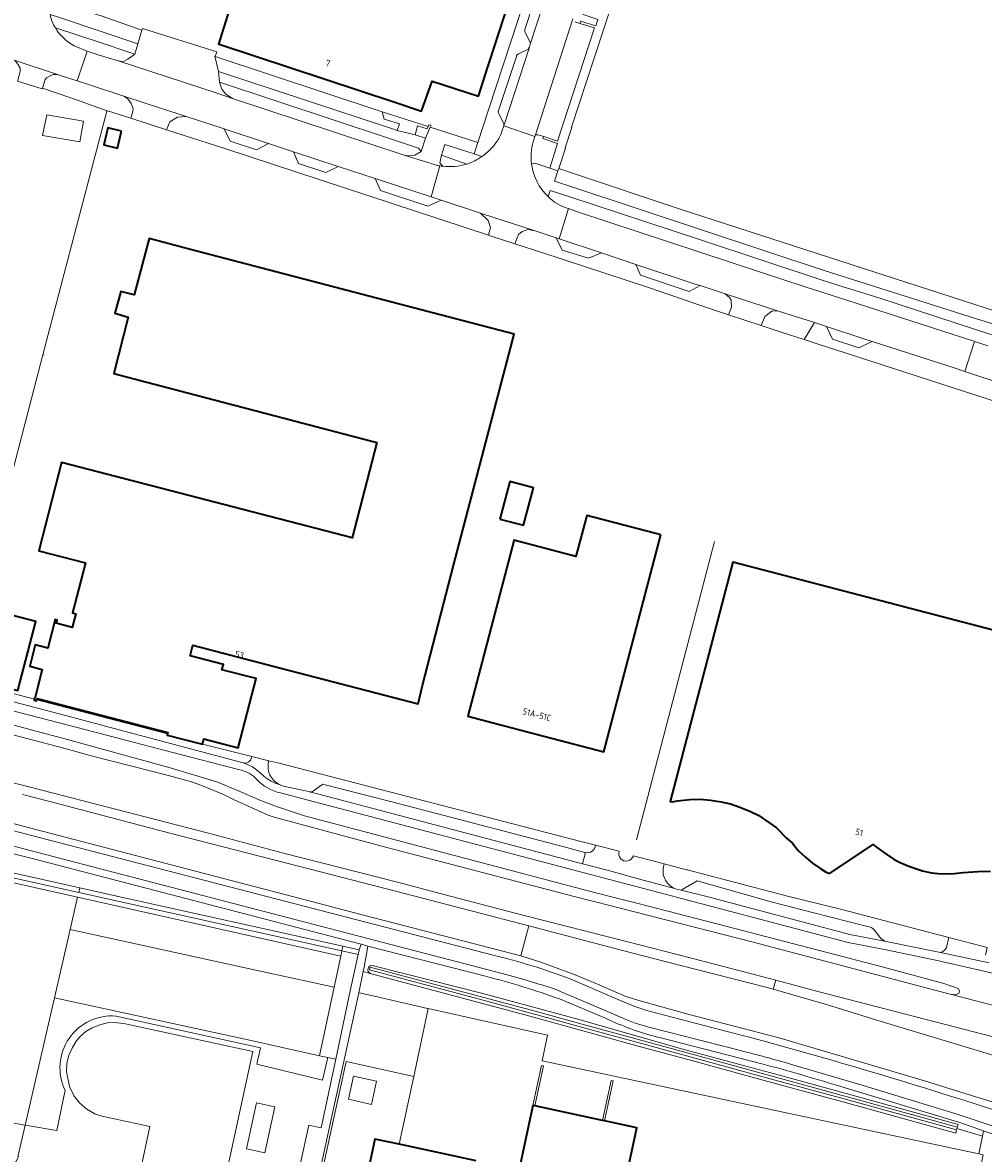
# Model space of a CAD drawing. Extents: x 150256 to 156914, y 461459 to 469481.
# Tile 63 of 256: x 153256 to 153459, y 463946 to 464185. Entities that reach past the tile are written whole.
import ezdxf
from ezdxf.enums import TextEntityAlignment as Align

# ---------------------------------------------------------------- set-up
doc = ezdxf.new("R2010")
doc.units = 0
doc.header["$LTSCALE"] = 0.75
for name, color, linetype, lineweight in [('B-RO-GR-BEPLANTING_CULTUUR_BODEMBEDEKKER-GV', 251, 'CONTINUOUS', 18), ('B-RO-GR-BEPLANTING_CULTUUR_BOSPLANTSOEN-GV', 251, 'CONTINUOUS', 18), ('B-RO-GR-GROENVOORZIENING-GV', 251, 'CONTINUOUS', 18), ('B-RO-GR-HAAG-GV', 251, 'CONTINUOUS', 13), ('B-RO-GR-HOUTOPSTAND_LOOF-GV', 251, 'CONTINUOUS', 13), ('B-RO-IE-TERREINAFSCHEIDING_KUNSTMATIG_HEKWERK-G', 251, 'IE-TERREINAFSCHEIDING-KUNSTMATIG', 18), ('B-RO-IE-TERREINAFSCHEIDING_KUNSTMATIG_MUUR-G', 251, 'IE-TERREINAFSCHEIDING-KUNSTMATIG-DICHT', 18), ('B-RO-OG-BEBOUWING-GV', 6, 'CONTINUOUS', 35), ('B-RO-OG-BEBOUWING-T18', 1, 'CONTINUOUS', 18), ('B-RO-OG-TERREIN_CULTUURSCHEIDING-GV', 251, 'CONTINUOUS', 18), ('B-RO-OG-TERREIN_ONBEGROEID-GV', 251, 'CONTINUOUS', 18), ('B-RO-OG-WATER-GV', 251, 'CONTINUOUS', 18), ('B-RO-OG-WATER_SLOOT-GV', 251, 'CONTINUOUS', 18), ('B-RO-VH-VERHARDING_ASFALT-GV', 251, 'CONTINUOUS', 18), ('B-RO-VH-VERHARDING_BETONSTRAATSTEEN-GV', 251, 'CONTINUOUS', 18), ('B-RO-VH-VERHARDING_STRAATBAKSTEEN-GV', 251, 'CONTINUOUS', 18), ('B-RO-VH-VERHARDING_TEGEL-GV', 251, 'CONTINUOUS', 18)]:
    doc.layers.add(name, color=color, linetype=linetype, lineweight=lineweight)
doc.styles.add('NLCS-ISO-M200-T18', font='NLCS-ISO.ttf', dxfattribs={"height": 360})
doc.linetypes.add('IE-TERREINAFSCHEIDING-KUNSTMATIG', pattern='A,4,[82,NLCS.SHX,S=0.75,R=90,X=0,Y=0],4,-2', length=10)
doc.linetypes.add('IE-TERREINAFSCHEIDING-KUNSTMATIG-DICHT', pattern='A,8,-1,[82,NLCS.SHX,S=0.75,R=90,X=0,Y=0],-1', length=10)

msp = doc.modelspace()

# ---------------------------------------------------------------- linework, layer by layer
at = {"layer": 'B-RO-GR-BEPLANTING_CULTUUR_BODEMBEDEKKER-GV'}
for points in [[(153264.117, 464185.819), (153273.152, 464182.783), (153280.681, 464180.253), (153281.547, 464183.136), (153272.914, 464186.151), (153268.191, 464187.612), (153263.862, 464189.023)], [(153373.063, 464184.886), (153374.142, 464184.575), (153374.258, 464185.02), (153377.467, 464184.026), (153377.935, 464185.377), (153374.782, 464186.48), (153374.927, 464186.967), (153373.747, 464187.348)], [(153269.992, 464178.723), (153272.484, 464177.881), (153276.303, 464176.724), (153277.547, 464176.48), (153278.574, 464176.989), (153280.011, 464178.101), (153278.748, 464178.478), (153272.937, 464180.44), (153263.248, 464183.608)], [(153267.245, 464179.808), (153269.992, 464178.723)], [(153262.389, 464173.604), (153261.362, 464173.08), (153261.07, 464172.738), (153260.505, 464170.852), (153266.52, 464168.828), (153274.216, 464166.111), (153274.254, 464166.099), (153279.195, 464164.518), (153279.616, 464166.011), (153279.67, 464166.612), (153279.27, 464167.652), (153278.549, 464168.658), (153277.74, 464169.199), (153277.732, 464169.201), (153270.468, 464171.58), (153267.851, 464172.432)], [(153267.851, 464172.432), (153265.173, 464173.291), (153263.92, 464173.702)], [(153363.905, 464154.831), (153364.601, 464155.01), (153367.733, 464153.994), (153369.399, 464159.207), (153366.269, 464160.209), (153366.469, 464160.629), (153365.218, 464161.023)], [(153364.645, 464160.816), (153364.593, 464160.647), (153364.245, 464159.518)], [(153350.233, 464154.837), (153344.89, 464156.748), (153344.526, 464155.067), (153344.763, 464154.711), (153345.113, 464154.39)], [(153463.35, 464116.297), (153463.916, 464117.85), (153458.189, 464119.723), (153440.543, 464125.487), (153436.199, 464126.876), (153428.67, 464129.24), (153425.129, 464130.363), (153413.012, 464134.366), (153399.403, 464138.862), (153371.965, 464147.921), (153367.809, 464149.278), (153367.401, 464147.983)], [(153371.427, 464145.511), (153371.731, 464145.409), (153373.643, 464144.764), (153399.285, 464136.259), (153412.269, 464132.011), (153421.739, 464128.913), (153430.53, 464126.036), (153457.434, 464117.375), (153457.526, 464117.345), (153460.361, 464116.431)], [(153477.032, 464103.908), (153458.254, 464110.067), (153455.524, 464110.958), (153453.267, 464111.719), (153435.898, 464117.336), (153433.1, 464115.972), (153427.549, 464117.809), (153426.267, 464120.472), (153423.716, 464121.304), (153421.553, 464117.718), (153424.501, 464116.767), (153430.434, 464114.852), (153492.412, 464094.736)]]:
    msp.add_lwpolyline(points, dxfattribs=at)
for points in [[(153263.248, 464183.608, 0.1281254), (153267.245, 464179.808)], [(153263.92, 464173.702, 0.1894369), (153262.389, 464173.604)], [(153365.218, 464161.023, 0.3364212), (153364.645, 464160.816)], [(153364.245, 464159.518, 0.0934381), (153363.905, 464154.831)], [(153345.113, 464154.39, 0.1017665), (153350.233, 464154.837)], [(153367.401, 464147.983, 0.1296004), (153371.427, 464145.511)]]:
    msp.add_lwpolyline(points, format="xyb", dxfattribs=at)
for points in [[(153297.728, 464174.405), (153334.279, 464162.353), (153335.515, 464161.945), (153335.99, 464163.361), (153332.72, 464164.295), (153332.319, 464165.888), (153297.043, 464177.59), (153296.921, 464177.631)], [(153336.953, 464156.687), (153337.77, 464156.607), (153339.249, 464156.709), (153340.567, 464157.475), (153340.037, 464158.225), (153333.64, 464160.338), (153297.934, 464172.134), (153298.454, 464170.666), (153299.279, 464169.593), (153300.667, 464168.729), (153300.676, 464168.726)], [(153323.048, 464154.342), (153320.387, 464153.052), (153314.619, 464154.988), (153313.589, 464157.444), (153308.277, 464159.186), (153305.73, 464157.872), (153300.159, 464159.689), (153298.937, 464162.249), (153290.915, 464164.88), (153289.063, 464164.728), (153287.429, 464163.76), (153286.759, 464162.098), (153299.069, 464158.158), (153354.773, 464139.767), (153355.245, 464141.392), (153354.746, 464142.931), (153353.141, 464144.473), (153344.768, 464147.22), (153341.997, 464145.9), (153332.002, 464149.259), (153330.831, 464151.79)], [(153341.484, 464160.282), (153342.486, 464162.621), (153342.669, 464163.047), (153342.195, 464163.127), (153342.04, 464162.764), (153341.84, 464162.297), (153339.825, 464162.889), (153339.311, 464161.033)], [(153413.637, 464136.343), (153425.748, 464132.314), (153457.959, 464122.089), (153464.657, 464120.044), (153465.476, 464122.544), (153463.884, 464123.071), (153459.786, 464124.408), (153424.31, 464135.92), (153395.093, 464145.35), (153372.971, 464152.779), (153369.647, 464153.928), (153369.481, 464153.427), (153368.753, 464151.236), (153372.6, 464149.966), (153399.645, 464140.997)], [(153378.684, 464136.048), (153375.973, 464134.956), (153370.402, 464136.616), (153369.098, 464139.225), (153364.654, 464140.698), (153363.094, 464141.001), (153361.908, 464140.606), (153361.118, 464139.974), (153360.365, 464137.963), (153366.045, 464136.135), (153388.602, 464128.706), (153399.03, 464125.109), (153405.554, 464122.958), (153406.156, 464124.565), (153406.077, 464126.027), (153405.761, 464126.62), (153404.837, 464127.424), (153399.531, 464129.145), (153397.228, 464127.924), (153386.916, 464131.361), (153385.969, 464133.634)]]:
    msp.add_lwpolyline(points, close=True, dxfattribs=at)
at = {"layer": 'B-RO-GR-BEPLANTING_CULTUUR_BOSPLANTSOEN-GV'}
for points in [[(153244.841, 463953.76), (153245.067, 463953.721), (153256.836, 463951.654), (153263.039, 463978.573), (153266.359, 463992.981), (153267.937, 463999.83), (153240.587, 464005.94), (153237.614, 464005.624), (153235.203, 464005.462), (153232.406, 464005.559), (153229.665, 464005.927), (153227.44, 464006.401), (153183.57, 464015.901), (153183.014, 464011.52), (153184.951, 464011.281), (153200.956, 464007.921), (153211.748, 464005.656), (153211.575, 464004.821), (153212.356, 464004.656), (153234.31, 464000), (153239.058, 463998.993), (153252.437, 463996.43)], [(153322.172, 463980.782), (153323.582, 463987.398), (153267.937, 463999.83), (153266.359, 463992.981), (153307.855, 463983.944)], [(153319.088, 463966.323), (153322.172, 463980.782), (153307.855, 463983.944), (153266.359, 463992.981), (153263.039, 463978.573), (153304.618, 463969.518)], [(153323.816, 463988.494), (153323.582, 463987.398), (153322.172, 463980.782), (153319.088, 463966.323), (153320.853, 463965.933), (153322.505, 463965.568), (153325.589, 463980.027), (153327.234, 463987.739)], [(153459.22, 463949.278), (153453.837, 463950.91), (153453.757, 463950.621), (153453.57, 463949.946), (153429.721, 463956.552), (153413.392, 463960.989), (153398, 463965.223), (153386.464, 463968.351), (153376.296, 463971.148), (153363.543, 463974.677), (153353.512, 463977.372), (153329.78, 463983.708), (153328.328, 463984.096), (153327.359, 463979.637), (153327.485, 463979.609), (153330.714, 463978.896), (153341.879, 463976.334), (153342.049, 463976.295), (153367.28, 463970.663), (153366.119, 463965.22), (153458.461, 463945.599)], [(153317.472, 463934.165), (153317.969, 463934.065), (153324.684, 463965.087), (153338.99, 463961.933), (153342.049, 463976.295), (153341.879, 463976.334), (153330.714, 463978.896), (153327.485, 463979.609), (153327.359, 463979.637)]]:
    msp.add_lwpolyline(points, close=True, dxfattribs=at)
at = {"layer": 'B-RO-GR-GROENVOORZIENING-GV'}
for points in [[(153151.489, 464037.671), (153173.938, 464033.266), (153201.054, 464027.414), (153225.857, 464021.365), (153249.805, 464015.076), (153260.059, 464012.414), (153355.786, 463987.559)], [(153265.486, 464033.214), (153257.313, 464035.448), (153250.694, 464037.157)], [(153254.536, 464034.113), (153264.993, 464031.318), (153271.108, 464029.684), (153287.12, 464025.582), (153291.981, 464024.251), (153294.01, 464023.522), (153298.787, 464021.536), (153300.908, 464020.481), (153308.254, 464017.145), (153309.477, 464016.738), (153332.26, 464010.635), (153372.901, 464000), (153377.078, 463998.907), (153377.395, 463998.824), (153385.664, 463996.714), (153411.062, 463990.235), (153450.476, 463979.812), (153452.367, 463979.327), (153453.483, 463979.161), (153454.201, 463979.47), (153454.389, 463980.067), (153454.124, 463980.564), (153451.062, 463981.584), (153438.334, 463985.022), (153403.107, 463994.19), (153386.162, 463998.551), (153380.532, 464000), (153375.601, 464001.269), (153315.903, 464017.056), (153309.966, 464018.974), (153306.444, 464020.375), (153302.114, 464022.276), (153297.397, 464024.233), (153286.987, 464027.337), (153265.486, 464033.214)], [(153256.292, 464021.564), (153262.05, 464020.055), (153287.721, 464013.326), (153314.617, 464006.362), (153339.481, 464000), (153363.293, 463993.775), (153383.429, 463988.511), (153391.846, 463986.311), (153413.459, 463980.802), (153414.975, 463980.369), (153415.513, 463982.264), (153397.695, 463986.927), (153383.953, 463990.441), (153362.36, 463995.962), (153346.966, 464000), (153335.563, 464002.983), (153311.441, 464009.135), (153295.606, 464013.357), (153262.536, 464021.904), (153239.817, 464027.775)], [(153473.764, 463952.741), (153458.071, 463957.574), (153446.994, 463961.003), (153432.448, 463965.337), (153415.943, 463970.148), (153397.217, 463975.067), (153386.869, 463977.918), (153383.811, 463978.857), (153381.113, 463980.021), (153377.345, 463981.648), (153373.106, 463983.422), (153371.214, 463984.15), (153365.84, 463986.075), (153361.642, 463987.404), (153361.604, 463987.414), (153328.669, 463995.96), (153313.38, 464000), (153262.337, 464013.308), (153260.419, 464013.813), (153226.226, 464022.819)], [(153372.079, 463982.562), (153380.893, 463978.794)], [(153388.773, 463975.72), (153408.233, 463970.688)]]:
    msp.add_lwpolyline(points, dxfattribs=at)
for points in [[(153355.786, 463987.559, -0.032481), (153372.079, 463982.562)], [(153380.893, 463978.794, 0.0332399), (153388.773, 463975.72)], [(153408.233, 463970.688, -0.0138102), (153464.418, 463953.944)]]:
    msp.add_lwpolyline(points, format="xyb", dxfattribs=at)
at = {"layer": 'B-RO-GR-HAAG-GV'}
for points in [[(153254.536, 464034.113), (153264.993, 464031.318), (153271.108, 464029.684), (153287.12, 464025.582), (153291.981, 464024.251), (153294.01, 464023.522), (153298.787, 464021.536), (153300.908, 464020.481), (153308.254, 464017.145), (153309.477, 464016.738), (153332.26, 464010.635), (153372.901, 464000), (153377.078, 463998.907), (153377.395, 463998.824), (153385.664, 463996.714), (153411.062, 463990.235), (153450.476, 463979.812), (153452.367, 463979.327), (153453.483, 463979.161), (153454.201, 463979.47), (153454.389, 463980.067), (153454.124, 463980.564), (153451.062, 463981.584), (153438.334, 463985.022), (153403.107, 463994.19), (153386.162, 463998.551), (153380.532, 464000), (153375.601, 464001.269), (153315.903, 464017.056), (153309.966, 464018.974), (153306.444, 464020.375), (153302.114, 464022.276), (153297.397, 464024.233), (153286.987, 464027.337), (153265.486, 464033.214), (153257.313, 464035.448), (153250.694, 464037.157)], [(153256.292, 464021.564), (153262.05, 464020.055), (153287.721, 464013.326), (153314.617, 464006.362), (153339.481, 464000), (153363.293, 463993.775), (153383.429, 463988.511), (153391.846, 463986.311), (153413.459, 463980.802), (153414.975, 463980.369), (153415.513, 463982.264), (153397.695, 463986.927), (153383.953, 463990.441), (153362.36, 463995.962), (153346.966, 464000), (153335.563, 464002.983), (153311.441, 464009.135), (153295.606, 464013.357), (153262.536, 464021.904), (153239.817, 464027.775)], [(153473.764, 463952.741), (153458.071, 463957.574), (153446.994, 463961.003), (153432.448, 463965.337), (153415.943, 463970.148), (153397.217, 463975.067), (153386.869, 463977.918), (153383.811, 463978.857), (153381.113, 463980.021), (153377.345, 463981.648), (153373.106, 463983.422), (153371.214, 463984.15), (153365.84, 463986.075), (153361.642, 463987.404), (153361.604, 463987.414), (153328.669, 463995.96), (153313.38, 464000), (153262.337, 464013.308), (153260.419, 464013.813), (153226.226, 464022.819)], [(153249.805, 464015.076), (153260.059, 464012.414), (153355.786, 463987.559)], [(153372.079, 463982.562), (153380.893, 463978.794)], [(153388.773, 463975.72), (153408.233, 463970.688)]]:
    msp.add_lwpolyline(points, dxfattribs=at)
for points in [[(153355.786, 463987.559, -0.032481), (153372.079, 463982.562)], [(153380.893, 463978.794, 0.0332399), (153388.773, 463975.72)], [(153408.233, 463970.688, -0.0138102), (153464.418, 463953.944)]]:
    msp.add_lwpolyline(points, format="xyb", dxfattribs=at)
at = {"layer": 'B-RO-GR-HOUTOPSTAND_LOOF-GV'}
msp.add_lwpolyline([(153305.723, 463956.388), (153303.608, 463946.614), (153307.517, 463945.768), (153309.632, 463955.542)], close=True, dxfattribs=at)
at = {"layer": 'B-RO-IE-TERREINAFSCHEIDING_KUNSTMATIG_HEKWERK-G'}
for points in [[(153260.505, 464170.852), (153266.52, 464168.828), (153274.216, 464166.111)], [(153268.048, 464142.99), (153274.096, 464166.038), (153274.216, 464166.111)], [(153260.585, 464114.469), (153268.048, 464142.99)], [(153247.625, 464064.798), (153260.585, 464114.469)], [(153260.858, 464114.398), (153260.585, 464114.469)], [(153402.565, 464075.047), (153386.055, 464011.943)], [(153342.049, 463976.296), (153338.99, 463961.933), (153324.684, 463965.087), (153317.969, 463934.065), (153323.652, 463932.918)], [(153458.461, 463945.599), (153366.119, 463965.22)]]:
    msp.add_lwpolyline(points, dxfattribs=at)
msp.add_lwpolyline([(153261.462, 464165.228), (153269.19, 464163.912), (153268.407, 464159.512), (153260.512, 464160.845)], close=True, dxfattribs=at)
at = {"layer": 'B-RO-IE-TERREINAFSCHEIDING_KUNSTMATIG_MUUR-G'}
for points in [[(153364.184, 463955.776), (153366.005, 463964.275)], [(153364.575, 463955.692), (153366.396, 463964.191)], [(153366.005, 463964.275), (153366.396, 463964.191)], [(153378.915, 463952.611), (153380.741, 463961.11)], [(153379.306, 463952.527), (153381.132, 463961.026)], [(153381.132, 463961.026), (153380.741, 463961.11)]]:
    msp.add_lwpolyline(points, dxfattribs=at)
at = {"layer": 'B-RO-OG-BEBOUWING-GV'}
for points in [[(153356.16, 464213.244), (153343.296, 464217.355), (153341.432, 464217.888), (153327.699, 464222.397), (153327.589, 464222.032), (153312.844, 464226.844), (153300.949, 464189.851), (153300.728, 464189.923), (153297.708, 464180.199), (153297.853, 464180.151), (153334.993, 464167.902), (153340.67, 464166.009), (153342.882, 464172.395), (153352.668, 464169.167), (153354.683, 464175.384), (153355.086, 464176.631), (153365.776, 464209.621), (153365.917, 464210.05), (153359.592, 464212.135), (153359.447, 464211.692), (153356.019, 464212.813)], [(153277.232, 464161.783), (153274.358, 464162.481), (153273.495, 464158.924), (153276.369, 464158.226)], [(153286.964, 464034.371), (153286.899, 464034.121), (153294.361, 464032.178), (153294.653, 464033.3), (153301.891, 464031.416), (153305.699, 464046.038), (153298.46, 464047.923), (153298.755, 464049.055), (153291.739, 464050.882), (153292.316, 464053.098), (153309.268, 464048.698), (153339.908, 464040.746), (153340.852, 464044.588), (153347.507, 464070.229), (153360.193, 464118.897), (153291.503, 464136.857), (153283.059, 464139.065), (153279.886, 464127.188), (153277.108, 464127.923), (153275.82, 464123.288), (153278.649, 464122.493), (153275.585, 464110.545), (153331.173, 464096.002), (153325.978, 464075.817), (153264.522, 464091.767), (153259.767, 464073.091), (153269.633, 464070.557), (153266.869, 464059.941), (153267.556, 464059.762), (153266.8, 464056.859), (153263.423, 464057.738), (153263.599, 464058.416), (153263.203, 464058.519), (153261.64, 464052.519), (153258.998, 464053.207), (153257.812, 464048.649), (153260.453, 464047.961), (153258.936, 464042.132), (153258.919, 464042.065), (153258.828, 464041.718), (153258.77, 464041.496), (153259.244, 464041.373), (153259.302, 464041.595), (153259.375, 464041.876), (153287.043, 464034.672)], [(153357.202, 464079.788), (153362.203, 464078.476), (153364.286, 464086.416), (153359.286, 464087.728)], [(153391.218, 464076.461), (153375.57, 464080.567), (153373.289, 464071.875), (153360.191, 464075.313), (153360.163, 464075.208), (153350.455, 464038.121), (153365.162, 464034.261), (153379.178, 464030.583)], [(153248.253, 464045.35), (153255.288, 464043.519), (153259.089, 464058.123), (153252.053, 464059.954)], [(153364.184, 463955.776), (153359.603, 463934.395), (153356.706, 463920.755), (153369.063, 463918.13), (153371.96, 463931.77), (153379.782, 463930.109), (153380.661, 463934.129), (153382.151, 463933.803), (153382.117, 463933.645), (153382.428, 463933.584), (153386.179, 463951.051), (153379.306, 463952.527), (153378.915, 463952.611), (153364.575, 463955.692)]]:
    msp.add_lwpolyline(points, close=True, dxfattribs=at)
for points in [[(153488.174, 464049.322), (153406.469, 464070.68), (153393.205, 464020.076), (153393.603, 464019.993), (153394.729, 464020.24), (153397.393, 464020.493), (153399.571, 464020.547), (153401.723, 464020.372), (153403.967, 464020.016), (153405.937, 464019.55), (153407.965, 464018.899), (153410.073, 464018.005), (153411.969, 464017.099), (153415.674, 464014.525), (153417.817, 464012.321), (153419.036, 464011.254), (153420.292, 464009.707), (153421.909, 464008.234), (153423.33, 464007.049), (153425.051, 464005.808), (153426.219, 464005.094), (153426.922, 464004.859), (153436.111, 464011.005), (153436.836, 464010.405), (153438.554, 464009.156), (153440.536, 464007.815), (153441.847, 464007.153), (153443.29, 464006.523), (153444.828, 464005.949), (153446.552, 464005.442), (153448.481, 464005.017), (153449.856, 464004.82), (153451.41, 464004.757), (153453.261, 464004.876), (153455.162, 464005.083), (153458.244, 464005.278), (153460.897, 464005.369)], [(153352.2, 463944.128), (153335.939, 463947.603), (153330.784, 463948.704), (153329.082, 463940.734)]]:
    msp.add_lwpolyline(points, dxfattribs=at)
at = {"layer": 'B-RO-OG-TERREIN_CULTUURSCHEIDING-GV'}
for points in [[(153416.114, 464123.768), (153414.769, 464123.795), (153413.208, 464122.61), (153412.476, 464120.677), (153416.643, 464119.303), (153421.553, 464117.718), (153423.716, 464121.304)], [(153268.39, 464001.792), (153268.165, 464000.817), (153323.816, 463988.494), (153324.025, 463989.472), (153278.796, 463999.46), (153276.511, 463999.972), (153276.386, 464000), (153276.261, 464000.028)], [(153327.234, 463987.739), (153327.442, 463988.717), (153324.025, 463989.472), (153323.816, 463988.494)], [(153305.723, 463956.388), (153309.632, 463955.542), (153307.517, 463945.768), (153303.608, 463946.614)], [(153252.658, 463941.393), (153254.856, 463943.866), (153255.284, 463944.65), (153255.41, 463944.974), (153255.325, 463945.099), (153255.354, 463945.224), (153256.836, 463951.654), (153245.067, 463953.721), (153244.73, 463953.055), (153244.454, 463952.511), (153245.488, 463951.431)]]:
    msp.add_lwpolyline(points, close=True, dxfattribs=at)
for points in [[(153239.939, 464008.132), (153268.39, 464001.792), (153276.261, 464000.028), (153276.386, 464000), (153276.511, 463999.972), (153278.796, 463999.46), (153324.025, 463989.472), (153327.442, 463988.717), (153327.868, 463989.88), (153258.864, 464007.854), (153252.996, 464009.382)], [(153354.142, 463983.107), (153329.317, 463989.495), (153328.541, 463985.074), (153328.328, 463984.096), (153329.78, 463983.708)], [(153453.757, 463950.621), (153429.976, 463957.208), (153413.575, 463961.664), (153398.185, 463965.898), (153386.647, 463969.026), (153376.481, 463971.823), (153363.748, 463975.347), (153353.693, 463978.048), (153329.63, 463984.473), (153329.707, 463984.763), (153329.784, 463985.053), (153353.849, 463978.628), (153363.908, 463975.925), (153376.641, 463972.401), (153398.345, 463966.476), (153413.733, 463962.244), (153430.136, 463957.786), (153453.917, 463951.199), (153454.105, 463951.782), (153430.43, 463958.303), (153416.014, 463962.275), (153395.608, 463967.743), (153373.684, 463974.046), (153353.625, 463979.448), (153330.758, 463985.255), (153330.19, 463985.43)], [(153330.19, 463985.43), (153330.758, 463985.255), (153353.625, 463979.448), (153373.684, 463974.046), (153395.608, 463967.743), (153416.014, 463962.275), (153430.43, 463958.303), (153454.105, 463951.782), (153453.917, 463951.199), (153453.837, 463950.91), (153459.22, 463949.278), (153459.476, 463950.459), (153454.861, 463952.043), (153428.584, 463959.996)], [(153329.78, 463983.708), (153353.512, 463977.372), (153363.543, 463974.677), (153376.296, 463971.148), (153386.464, 463968.351), (153398, 463965.223), (153413.392, 463960.989), (153429.721, 463956.552), (153453.57, 463949.946), (153453.757, 463950.621)], [(153319.088, 463966.323), (153304.618, 463969.518), (153263.039, 463978.573), (153256.836, 463951.654), (153263.528, 463950.479), (153265.281, 463959.016)], [(153379.535, 463974.23), (153369.819, 463978.31)], [(153281.154, 463941.778), (153283.178, 463951.364), (153272.752, 463953.61), (153271.607, 463954.058), (153269.91, 463954.996), (153268.386, 463956.285), (153267.197, 463957.773), (153266.194, 463959.796), (153265.566, 463962.915), (153265.694, 463964.659), (153266.084, 463966.424), (153266.825, 463968.074), (153267.627, 463969.361), (153268.477, 463970.366), (153269.707, 463971.449), (153271.002, 463972.203), (153272.835, 463972.942), (153274.284, 463973.272), (153275.637, 463973.335), (153277.699, 463973.141), (153304.997, 463967.215), (153298.672, 463937.989)], [(153315.079, 463943.581), (153316.788, 463951.666), (153319.419, 463951.096), (153322.505, 463965.568), (153320.853, 463965.933), (153319.69, 463961.126), (153305.824, 463964.534), (153306.584, 463967.976), (153276.065, 463974.706)], [(153276.065, 463974.706), (153306.584, 463967.976), (153305.824, 463964.534), (153319.69, 463961.126), (153320.853, 463965.933), (153319.088, 463966.323)], [(153380.396, 463973.868), (153379.535, 463974.23)], [(153412.565, 463964.615), (153390.952, 463970.162)], [(153265.281, 463959.016), (153263.528, 463950.479), (153256.836, 463951.654), (153255.354, 463945.224), (153255.325, 463945.099), (153255.41, 463944.974), (153255.284, 463944.65), (153254.856, 463943.866), (153252.658, 463941.393), (153254.854, 463938.319), (153272.354, 463934.62), (153273.515, 463935.31), (153274.781, 463941.281), (153276.866, 463940.961), (153275.621, 463934.925), (153276.253, 463933.8)], [(153459.476, 463950.459), (153459.22, 463949.278), (153458.461, 463945.599), (153459.366, 463945.374), (153455.572, 463927.447), (153450.484, 463904.528), (153446.376, 463885.267), (153440.256, 463857.36), (153439.738, 463854.663), (153439.511, 463853.485), (153439.341, 463852.597), (153439.539, 463852.553), (153443.336, 463851.681), (153443.387, 463851.822), (153453.334, 463883.153), (153465.566, 463921.607), (153470.837, 463938.01), (153472.881, 463944.524)]]:
    msp.add_lwpolyline(points, dxfattribs=at)
for points in [[(153329.78, 463983.708, -0.7580354), (153330.19, 463985.43)], [(153330.19, 463985.43, 0.7580354), (153329.78, 463983.708)], [(153369.819, 463978.31, 0.0251985), (153354.142, 463983.107)], [(153276.065, 463974.706, 0.5781629), (153265.281, 463959.016)], [(153265.281, 463959.016, -0.5781629), (153276.065, 463974.706)], [(153390.952, 463970.162, -0.0502063), (153380.396, 463973.868)], [(153428.584, 463959.996, 0.0100601), (153412.565, 463964.615)]]:
    msp.add_lwpolyline(points, format="xyb", dxfattribs=at)
at = {"layer": 'B-RO-OG-TERREIN_ONBEGROEID-GV'}
msp.add_lwpolyline([(153331.151, 463960.926), (153326.264, 463961.984), (153325.206, 463957.097), (153330.093, 463956.039)], close=True, dxfattribs=at)
at = {"layer": 'B-RO-OG-WATER-GV'}
for points in [[(153183.824, 464017.903), (153183.698, 464016.906), (153227.65, 464007.379), (153229.836, 464006.913), (153232.49, 464006.557), (153235.187, 464006.463), (153237.527, 464006.621), (153240.644, 464006.951), (153254.592, 464003.858), (153268.165, 464000.817), (153268.39, 464001.792), (153239.939, 464008.132), (153237.441, 464007.617), (153235.171, 464007.464), (153232.574, 464007.555), (153230.007, 464007.899), (153227.86, 464008.357)], [(153329.707, 463984.763), (153329.63, 463984.473), (153353.693, 463978.048), (153363.748, 463975.347), (153376.481, 463971.823), (153386.647, 463969.026), (153398.185, 463965.898), (153413.575, 463961.664), (153429.976, 463957.208), (153453.757, 463950.621), (153453.837, 463950.91), (153453.917, 463951.199), (153430.136, 463957.786), (153413.733, 463962.244), (153398.345, 463966.476), (153376.641, 463972.401), (153363.908, 463975.925), (153353.849, 463978.628), (153329.784, 463985.053)]]:
    msp.add_lwpolyline(points, close=True, dxfattribs=at)
at = {"layer": 'B-RO-OG-WATER_SLOOT-GV'}
msp.add_lwpolyline([(153323.816, 463988.494), (153268.165, 464000.817), (153254.592, 464003.858), (153240.644, 464006.951), (153237.527, 464006.621), (153235.187, 464006.463), (153232.49, 464006.557), (153229.836, 464006.913), (153227.65, 464007.379), (153183.698, 464016.906), (153183.57, 464015.901), (153227.44, 464006.401), (153229.665, 464005.927), (153232.406, 464005.559), (153235.203, 464005.462), (153237.614, 464005.624), (153240.587, 464005.94), (153267.937, 463999.83), (153323.582, 463987.398)], close=True, dxfattribs=at)
at = {"layer": 'B-RO-VH-VERHARDING_ASFALT-GV'}
for points in [[(153370.555, 464201.523), (153363.644, 464180.18), (153363.625, 464180.112), (153363.434, 464179.526), (153358.041, 464162.947), (153364.593, 464160.647), (153364.645, 464160.816), (153372.664, 464185.512)], [(153239.79, 464181.648), (153242.502, 464180.775), (153254.029, 464176.961), (153254.127, 464176.929), (153263.92, 464173.702), (153265.173, 464173.291), (153267.851, 464172.432), (153269.992, 464178.723), (153267.245, 464179.808)], [(153276.303, 464176.724), (153272.484, 464177.881), (153269.992, 464178.723), (153267.851, 464172.432), (153270.468, 464171.58), (153277.732, 464169.201), (153277.74, 464169.199), (153282.462, 464167.652), (153289.436, 464165.365), (153290.915, 464164.88), (153298.937, 464162.249), (153308.277, 464159.186), (153313.589, 464157.444), (153323.048, 464154.342), (153330.831, 464151.79), (153342.664, 464147.91), (153344.545, 464154.459)], [(153343.836, 464154.593), (153341.966, 464155.19), (153336.953, 464156.687), (153300.676, 464168.726), (153300.667, 464168.729), (153297.678, 464169.721), (153276.303, 464176.724)], [(153364.245, 464159.518), (153364.593, 464160.647), (153358.041, 464162.947), (153358.024, 464162.896), (153357.694, 464161.906)], [(153344.545, 464154.459), (153342.664, 464147.91), (153344.768, 464147.22), (153353.141, 464144.473), (153353.542, 464144.342), (153364.654, 464140.698), (153369.098, 464139.225), (153369.771, 464139.002), (153371.731, 464145.409), (153371.427, 464145.511)], [(153460.361, 464116.431), (153457.526, 464117.345), (153455.524, 464110.958), (153458.254, 464110.067), (153477.032, 464103.908), (153480.002, 464102.948), (153482.04, 464109.571)], [(153480.087, 463972.333), (153479.975, 463972.356), (153479.924, 463972.366), (153477.26, 463972.901), (153476.213, 463973.111), (153452.367, 463979.327), (153450.476, 463979.812), (153411.062, 463990.235), (153385.664, 463996.714), (153377.395, 463998.824), (153377.078, 463998.907), (153372.901, 464000), (153332.26, 464010.635), (153309.477, 464016.738), (153308.254, 464017.145), (153300.908, 464020.481), (153298.787, 464021.536), (153294.01, 464023.522), (153291.981, 464024.251), (153287.12, 464025.582), (153271.108, 464029.684), (153264.993, 464031.318), (153254.536, 464034.113), (153250.164, 464035.222)], [(153239.817, 464027.775), (153262.536, 464021.904), (153295.606, 464013.357), (153311.441, 464009.135), (153335.563, 464002.983), (153346.966, 464000), (153362.36, 463995.962), (153383.953, 463990.441), (153397.695, 463986.927), (153415.513, 463982.264), (153424.673, 463979.805), (153475.65, 463966.613)], [(153226.226, 464022.819), (153260.419, 464013.813), (153262.337, 464013.308), (153313.38, 464000), (153328.669, 463995.96), (153361.604, 463987.414), (153363.293, 463993.775), (153339.481, 464000), (153314.617, 464006.362), (153287.721, 464013.326), (153262.05, 464020.055), (153256.292, 464021.564)], [(153355.786, 463987.559), (153260.059, 464012.414), (153249.805, 464015.076)], [(153250.95, 464011.516), (153259.255, 464009.351), (153354.482, 463984.54), (153358.757, 463983.436), (153362.569, 463982.35), (153365.451, 463981.461)], [(153365.451, 463981.461), (153362.569, 463982.35), (153358.757, 463983.436), (153354.482, 463984.54), (153259.255, 464009.351), (153250.95, 464011.516)], [(153249.039, 464010.22), (153252.996, 464009.382), (153258.864, 464007.854), (153327.868, 463989.88), (153329.317, 463989.495), (153354.142, 463983.107)], [(153375.308, 464009.258), (153374.685, 464006.894), (153380.419, 464005.382), (153387.499, 464003.449)], [(153382.437, 464009.566), (153377.446, 464010.81)], [(153387.499, 464003.449), (153393.034, 464001.94), (153393.895, 464001.711), (153393.13, 464002.312), (153392.87, 464002.557), (153392.631, 464002.823), (153392.417, 464003.109), (153392.229, 464003.412), (153392.068, 464003.731), (153391.935, 464004.063), (153391.832, 464004.405), (153391.759, 464004.754), (153391.717, 464005.109), (153391.706, 464005.466), (153391.726, 464005.823), (153391.777, 464006.176), (153391.858, 464006.524), (153391.967, 464006.854), (153389.804, 464007.425), (153385.663, 464008.519), (153385.43, 464008.58)], [(153473.506, 463962.803), (153436.862, 463973.839), (153426.454, 463977.095), (153414.975, 463980.369), (153413.459, 463980.802), (153391.846, 463986.311), (153383.429, 463988.511), (153363.293, 463993.775), (153361.604, 463987.414), (153361.642, 463987.404), (153365.84, 463986.075), (153371.214, 463984.15), (153373.106, 463983.422), (153377.345, 463981.648), (153381.113, 463980.021), (153383.811, 463978.857), (153386.869, 463977.918), (153397.217, 463975.067), (153415.943, 463970.148), (153432.448, 463965.337), (153446.994, 463961.003), (153458.071, 463957.574), (153473.764, 463952.741)], [(153317.472, 463934.165), (153327.359, 463979.637), (153328.328, 463984.096), (153328.541, 463985.074), (153329.317, 463989.495), (153327.868, 463989.88), (153327.442, 463988.717), (153327.234, 463987.739), (153325.589, 463980.027), (153322.505, 463965.568), (153319.419, 463951.096), (153316.788, 463951.666), (153315.079, 463943.581)], [(153380.893, 463978.794), (153372.079, 463982.562)], [(153369.819, 463978.31), (153379.535, 463974.23), (153380.396, 463973.868)], [(153370.192, 463979.846), (153379.931, 463975.684), (153383.036, 463974.357)], [(153383.036, 463974.357), (153379.931, 463975.684), (153370.192, 463979.846)], [(153408.233, 463970.688), (153388.773, 463975.72)], [(153388.713, 463972.345), (153408.056, 463967.409)], [(153408.056, 463967.409), (153388.713, 463972.345)], [(153390.952, 463970.162), (153412.565, 463964.615)], [(153418.656, 463964.544), (153434.006, 463960.052), (153454.079, 463953.914), (153465.946, 463949.964), (153471.086, 463947.994), (153472.037, 463947.645)], [(153428.584, 463959.996), (153454.861, 463952.043), (153459.476, 463950.459), (153470.536, 463946.572), (153471.052, 463947.925), (153471.086, 463947.994), (153465.946, 463949.964), (153454.079, 463953.914), (153434.006, 463960.052), (153418.656, 463964.544)]]:
    msp.add_lwpolyline(points, dxfattribs=at)
for points in [[(153263.248, 464183.608, -0.1006192), (153262.122, 464186.489)], [(153267.245, 464179.808, -0.1281254), (153263.248, 464183.608)], [(153356.988, 464160.267, -0.0465345), (153355.637, 464158.411)], [(153357.694, 464161.906, -0.04893), (153356.988, 464160.267)], [(153355.637, 464158.411, -0.0608153), (153353.417, 464156.438)], [(153363.905, 464154.831, -0.0934381), (153364.245, 464159.518)], [(153353.417, 464156.438, -0.072531), (153350.233, 464154.837)], [(153344.545, 464154.459, -0.0138753), (153343.836, 464154.593)], [(153345.113, 464154.39, -0.0121447), (153344.545, 464154.459)], [(153350.233, 464154.837, -0.1017665), (153345.113, 464154.39)], [(153367.401, 464147.983, -0.1714757), (153363.905, 464154.831)], [(153371.427, 464145.511, -0.1296004), (153367.401, 464147.983)], [(153377.446, 464010.81, -0.4324592), (153375.308, 464009.258)], [(153385.43, 464008.58, -1.0204707), (153382.437, 464009.566)], [(153372.079, 463982.562, 0.032481), (153355.786, 463987.559)], [(153354.142, 463983.107, -0.0251985), (153369.819, 463978.31)], [(153365.451, 463981.461, -0.0305589), (153370.192, 463979.846)], [(153370.192, 463979.846, 0.0305589), (153365.451, 463981.461)], [(153388.773, 463975.72, -0.0332399), (153380.893, 463978.794)], [(153380.396, 463973.868, 0.0502063), (153390.952, 463970.162)], [(153383.036, 463974.357, 0.0430095), (153388.713, 463972.345)], [(153388.713, 463972.345, -0.0430095), (153383.036, 463974.357)], [(153464.418, 463953.944, 0.0138102), (153408.233, 463970.688)], [(153408.056, 463967.409, -0.0089699), (153418.656, 463964.544)], [(153418.656, 463964.544, 0.0089699), (153408.056, 463967.409)], [(153412.565, 463964.615, -0.0100601), (153428.584, 463959.996)]]:
    msp.add_lwpolyline(points, format="xyb", dxfattribs=at)
for points in [[(153260.512, 464160.845), (153268.407, 464159.512), (153269.19, 464163.912), (153261.462, 464165.228)], [(153455.524, 464110.958), (153457.526, 464117.345), (153457.434, 464117.375), (153430.53, 464126.036), (153421.739, 464128.913), (153412.269, 464132.011), (153399.285, 464136.259), (153373.643, 464144.764), (153371.731, 464145.409), (153369.771, 464139.002), (153378.684, 464136.048), (153385.969, 464133.634), (153398.738, 464129.402), (153399.531, 464129.145), (153404.837, 464127.424), (153410.258, 464125.667), (153416.114, 464123.768), (153423.716, 464121.304), (153426.267, 464120.472), (153433.925, 464117.974), (153435.898, 464117.336), (153453.267, 464111.719)], [(153296.822, 463938.389), (153298.672, 463937.989), (153304.997, 463967.215), (153277.699, 463973.141), (153275.637, 463973.335), (153274.284, 463973.272), (153272.835, 463972.942), (153271.002, 463972.203), (153269.707, 463971.449), (153268.477, 463970.366), (153267.627, 463969.361), (153266.825, 463968.074), (153266.084, 463966.424), (153265.694, 463964.659), (153265.566, 463962.915), (153266.194, 463959.796), (153267.197, 463957.773), (153268.386, 463956.285), (153269.91, 463954.996), (153271.607, 463954.058), (153272.752, 463953.61), (153283.178, 463951.364), (153281.154, 463941.778)]]:
    msp.add_lwpolyline(points, close=True, dxfattribs=at)
at = {"layer": 'B-RO-VH-VERHARDING_BETONSTRAATSTEEN-GV'}
for points in [[(153363.644, 464180.18), (153370.555, 464201.523)], [(153367.835, 464199.638), (153362.516, 464183.319)], [(153372.664, 464185.512), (153364.645, 464160.816)], [(153365.218, 464161.023), (153366.469, 464160.629), (153369.406, 464159.678), (153377.202, 464183.63), (153374.142, 464184.575), (153373.063, 464184.886)], [(153362.563, 464182.636), (153363.513, 464180.753)], [(153358.041, 464162.947), (153363.434, 464179.526)], [(153363.022, 464179.063), (153361.111, 464178.132)], [(153263.92, 464173.702), (153254.127, 464176.929), (153254.827, 464176.563), (153255.315, 464175.982), (153255.778, 464175.091), (153255.79, 464174.432), (153255.273, 464172.584), (153255.215, 464172.377), (153260.474, 464170.75), (153260.505, 464170.852), (153261.07, 464172.738), (153261.362, 464173.08), (153262.389, 464173.604)], [(153360.689, 464177.608), (153356.908, 464166.166)], [(153356.97, 464165.429), (153357.946, 464163.584)], [(153342.486, 464162.621), (153341.484, 464160.282), (153340.567, 464157.475), (153339.249, 464156.709), (153337.77, 464156.607), (153336.953, 464156.687), (153341.966, 464155.19), (153343.836, 464154.593)], [(153345.113, 464154.39), (153344.763, 464154.711), (153344.526, 464155.067), (153344.89, 464156.748), (153345.602, 464158.953), (153351.778, 464156.965), (153352.568, 464159.392), (153342.486, 464162.621)], [(153302.907, 464028.239), (153277.811, 464034.921), (153266.704, 464037.878), (153251.724, 464041.866), (153251.163, 464040.025), (153266.255, 464036.151), (153287.762, 464030.529), (153302.499, 464026.715)], [(153302.499, 464026.715), (153287.762, 464030.529), (153266.255, 464036.151), (153251.163, 464040.025), (153250.299, 464037.184)], [(153250.694, 464037.157), (153257.313, 464035.448), (153265.486, 464033.214), (153286.987, 464027.337), (153297.397, 464024.233), (153302.114, 464022.276), (153306.444, 464020.375), (153309.966, 464018.974), (153315.903, 464017.056), (153375.601, 464001.269), (153380.532, 464000), (153386.162, 463998.551), (153403.107, 463994.19), (153438.334, 463985.022), (153451.062, 463981.584), (153454.124, 463980.564), (153454.389, 463980.067), (153454.201, 463979.47), (153453.483, 463979.161), (153452.367, 463979.327), (153476.213, 463973.111)], [(153308.313, 464028.591), (153308.342, 464028.694), (153304.764, 464029.586), (153304.691, 464029.321)], [(153310.559, 464023.668), (153309.689, 464023.916), (153308.841, 464024.335), (153308.037, 464024.833), (153307.284, 464025.406), (153306.589, 464026.049), (153306.056, 464026.534), (153305.485, 464026.974), (153304.881, 464027.368), (153304.247, 464027.711), (153303.172, 464028.185)], [(153303.172, 464028.185), (153304.247, 464027.711), (153304.881, 464027.368), (153305.485, 464026.974), (153306.056, 464026.534), (153306.589, 464026.049), (153307.284, 464025.406), (153308.037, 464024.833), (153308.841, 464024.335), (153309.689, 464023.916), (153310.559, 464023.668)], [(153317.133, 464022.071), (153317.317, 464022.022), (153374.685, 464006.894), (153375.308, 464009.258), (153375.156, 464009.293), (153370.512, 464010.528), (153334.356, 464019.979), (153320.014, 464023.694)], [(153319.603, 464023.619), (153317.491, 464022.142)], [(153310.809, 464021.899), (153316.673, 464020.382), (153387.055, 464001.822), (153430.819, 463990.258), (153438.522, 463988.751), (153449.971, 463986.4), (153464.714, 463982.963)], [(153464.714, 463982.963), (153449.971, 463986.4), (153438.522, 463988.751), (153430.819, 463990.258), (153387.055, 464001.822), (153316.673, 464020.382), (153310.809, 464021.899)], [(153460.668, 463985.987), (153450.322, 463988.113), (153438.877, 463990.466), (153431.202, 463991.964), (153400.962, 464000), (153395.523, 464001.306), (153394.352, 464001.589), (153393.895, 464001.711), (153393.034, 464001.94), (153387.499, 464003.449), (153380.419, 464005.382), (153374.685, 464006.894), (153317.317, 464022.022), (153317.133, 464022.071), (153317.118, 464022.075), (153317.105, 464022.078), (153311.487, 464023.331)], [(153434.955, 463993.654), (153423.327, 463996.585), (153414.524, 463998.887), (153398.947, 464003.267), (153395.523, 464001.306), (153400.962, 464000), (153431.202, 463991.964), (153438.877, 463990.466)], [(153437.54, 463991.353), (153436.322, 463992.938)], [(153452.11, 463991.318), (153451.656, 463989.191)], [(153459.88, 463987.604), (153460.206, 463989.2), (153452.11, 463991.318)], [(153450.322, 463988.113), (153460.668, 463985.987)]]:
    msp.add_lwpolyline(points, dxfattribs=at)
for points in [[(153280.681, 464180.253), (153280.011, 464178.101), (153278.574, 464176.989), (153277.547, 464176.48), (153276.303, 464176.724), (153297.678, 464169.721), (153300.667, 464168.729), (153299.279, 464169.593), (153298.454, 464170.666), (153297.934, 464172.134), (153297.728, 464174.405), (153296.921, 464177.631), (153297.043, 464177.59), (153297.349, 464178.559), (153281.662, 464183.52), (153281.547, 464183.136)], [(153286.759, 464162.098), (153287.429, 464163.76), (153289.063, 464164.728), (153290.915, 464164.88), (153289.436, 464165.365), (153282.462, 464167.652), (153277.74, 464169.199), (153278.549, 464168.658), (153279.27, 464167.652), (153279.67, 464166.612), (153279.616, 464166.011), (153279.195, 464164.518)], [(153339.311, 464161.033), (153339.825, 464162.889), (153341.84, 464162.297), (153342.04, 464162.764), (153332.319, 464165.888), (153332.72, 464164.295), (153335.99, 464163.361), (153335.515, 464161.945)], [(153298.937, 464162.249), (153300.159, 464159.689), (153305.73, 464157.872), (153308.277, 464159.186)], [(153313.589, 464157.444), (153314.619, 464154.988), (153320.387, 464153.052), (153323.048, 464154.342)], [(153330.831, 464151.79), (153332.002, 464149.259), (153341.997, 464145.9), (153344.768, 464147.22), (153342.664, 464147.91)], [(153360.365, 464137.963), (153361.118, 464139.974), (153361.908, 464140.606), (153363.094, 464141.001), (153364.654, 464140.698), (153353.542, 464144.342), (153353.141, 464144.473), (153354.746, 464142.931), (153355.245, 464141.392), (153354.773, 464139.767), (153355.348, 464139.577)], [(153378.684, 464136.048), (153369.771, 464139.002), (153369.098, 464139.225), (153370.402, 464136.616), (153375.973, 464134.956)], [(153399.531, 464129.145), (153398.738, 464129.402), (153385.969, 464133.634), (153386.916, 464131.361), (153397.228, 464127.924)], [(153412.476, 464120.677), (153413.208, 464122.61), (153414.769, 464123.795), (153416.114, 464123.768), (153410.258, 464125.667), (153404.837, 464127.424), (153405.761, 464126.62), (153406.077, 464126.027), (153406.156, 464124.565), (153405.554, 464122.958)], [(153426.267, 464120.472), (153427.549, 464117.809), (153433.1, 464115.972), (153435.898, 464117.336), (153433.925, 464117.974)]]:
    msp.add_lwpolyline(points, close=True, dxfattribs=at)
for points in [[(153362.516, 464183.319, 0.215316), (153362.563, 464182.636)], [(153363.434, 464179.526, -0.1771406), (153363.022, 464179.063)], [(153363.513, 464180.753, -0.2282618), (153363.644, 464180.18)], [(153361.111, 464178.132, 0.198701), (153360.689, 464177.608)], [(153262.389, 464173.604, -0.1894369), (153263.92, 464173.702)], [(153356.908, 464166.166, 0.1871767), (153356.97, 464165.429)], [(153357.946, 464163.584, -0.1778878), (153358.041, 464162.947)], [(153364.645, 464160.816, -0.3364212), (153365.218, 464161.023)], [(153343.836, 464154.593, 0.0138753), (153344.545, 464154.459)], [(153344.545, 464154.459, 0.0121447), (153345.113, 464154.39)], [(153303.172, 464028.185, -0.0456928), (153302.907, 464028.239)], [(153304.691, 464029.321, -0.3898143), (153303.172, 464028.185)], [(153310.559, 464023.668, -0.3533791), (153308.313, 464028.591)], [(153302.499, 464026.715, -0.1514911), (153305.805, 464024.746)], [(153305.805, 464024.746, 0.1514911), (153302.499, 464026.715)], [(153305.805, 464024.746, 0.1605693), (153310.809, 464021.899)], [(153310.809, 464021.899, -0.1605693), (153305.805, 464024.746)], [(153311.487, 464023.331, -0.0573725), (153310.559, 464023.668)], [(153320.014, 464023.694, 0.2309994), (153319.603, 464023.619)], [(153317.311, 464022.065, -0.10101), (153317.133, 464022.071)], [(153317.491, 464022.142, -0.1187117), (153317.311, 464022.065)], [(153436.322, 463992.938, 0.1724572), (153434.955, 463993.654)], [(153438.877, 463990.466, -0.1726883), (153437.54, 463991.353)], [(153451.656, 463989.191, -0.1873975), (153450.322, 463988.113)]]:
    msp.add_lwpolyline(points, format="xyb", dxfattribs=at)
at = {"layer": 'B-RO-VH-VERHARDING_STRAATBAKSTEEN-GV'}
for points in [[(153415.513, 463982.264), (153414.975, 463980.369), (153426.454, 463977.095), (153436.862, 463973.839), (153473.506, 463962.803), (153476.26, 463961.925), (153476.352, 463961.899)], [(153477.684, 463966.054), (153475.65, 463966.613), (153424.673, 463979.805), (153415.513, 463982.264)]]:
    msp.add_lwpolyline(points, dxfattribs=at)
at = {"layer": 'B-RO-VH-VERHARDING_TEGEL-GV'}
for points in [[(153371.856, 464206.174), (153370.552, 464208.737), (153368.865, 464209.29), (153354.889, 464166.521), (153352.568, 464159.392), (153351.778, 464156.965), (153353.417, 464156.438)], [(153362.516, 464183.319), (153367.835, 464199.638)], [(153263.248, 464183.608), (153272.937, 464180.44), (153278.748, 464178.478), (153280.011, 464178.101), (153280.681, 464180.253), (153273.152, 464182.783), (153264.117, 464185.819), (153262.122, 464186.489)], [(153377.935, 464185.377), (153377.467, 464184.026), (153374.258, 464185.02), (153374.142, 464184.575), (153377.202, 464183.63), (153369.406, 464159.678), (153366.469, 464160.629), (153366.269, 464160.209), (153369.399, 464159.207), (153367.733, 464153.994), (153369.481, 464153.427), (153369.647, 464153.928), (153371.072, 464158.217), (153371.019, 464158.234), (153372.448, 464162.597), (153372.357, 464162.626), (153380.44, 464187.301)], [(153363.513, 464180.753), (153362.563, 464182.636)], [(153361.111, 464178.132), (153363.022, 464179.063)], [(153363.434, 464179.526), (153363.625, 464180.112), (153363.644, 464180.18)], [(153356.908, 464166.166), (153360.689, 464177.608)], [(153357.946, 464163.584), (153356.97, 464165.429)], [(153357.694, 464161.906), (153358.024, 464162.896), (153358.041, 464162.947)], [(153353.417, 464156.438), (153351.778, 464156.965), (153345.602, 464158.953), (153344.89, 464156.748), (153350.233, 464154.837)], [(153464.657, 464120.044), (153457.959, 464122.089), (153425.748, 464132.314), (153413.637, 464136.343), (153399.645, 464140.997), (153372.6, 464149.966), (153368.753, 464151.236), (153369.481, 464153.427), (153367.733, 464153.994), (153364.601, 464155.01), (153363.905, 464154.831)], [(153367.401, 464147.983), (153367.809, 464149.278), (153371.965, 464147.921), (153399.403, 464138.862), (153413.012, 464134.366), (153425.129, 464130.363), (153428.67, 464129.24), (153436.199, 464126.876), (153440.543, 464125.487), (153458.189, 464119.723), (153463.916, 464117.85), (153464.657, 464120.044)], [(153259.302, 464041.595), (153259.244, 464041.373), (153258.77, 464041.496), (153258.828, 464041.718), (153256.13, 464042.423), (153246.961, 464044.819), (153246.815, 464044.263)], [(153247.422, 464042.944), (153249.18, 464042.543), (153251.724, 464041.866), (153266.704, 464037.878), (153277.811, 464034.921), (153302.907, 464028.239)], [(153304.691, 464029.321), (153304.764, 464029.586), (153294.361, 464032.178), (153286.899, 464034.121), (153286.964, 464034.371), (153267.139, 464039.548), (153259.302, 464041.595)], [(153308.342, 464028.694), (153308.313, 464028.591)], [(153377.446, 464010.81), (153374.606, 464011.552), (153310.261, 464028.216), (153308.342, 464028.694)], [(153317.491, 464022.142), (153319.603, 464023.619)], [(153320.014, 464023.694), (153334.356, 464019.979), (153370.512, 464010.528), (153375.156, 464009.293), (153375.308, 464009.258)], [(153311.487, 464023.331), (153317.105, 464022.078), (153317.118, 464022.075), (153317.133, 464022.071)], [(153391.967, 464006.854), (153391.858, 464006.524), (153391.777, 464006.176), (153391.726, 464005.823), (153391.706, 464005.466), (153391.717, 464005.109), (153391.759, 464004.754), (153391.832, 464004.405), (153391.935, 464004.063), (153392.068, 464003.731), (153392.229, 464003.412), (153392.417, 464003.109), (153392.631, 464002.823), (153392.87, 464002.557), (153393.13, 464002.312), (153393.895, 464001.711), (153394.352, 464001.589), (153395.523, 464001.306), (153398.947, 464003.267), (153414.524, 463998.887), (153423.327, 463996.585), (153434.955, 463993.654)], [(153451.656, 463989.191), (153452.11, 463991.318), (153429.515, 463997.231), (153418.271, 464000), (153396.78, 464005.64), (153396.641, 464005.619), (153391.967, 464006.854)], [(153436.322, 463992.938), (153437.54, 463991.353)], [(153438.877, 463990.466), (153450.322, 463988.113)]]:
    msp.add_lwpolyline(points, dxfattribs=at)
for points in [[(153262.122, 464186.489, 0.1006192), (153263.248, 464183.608)], [(153362.563, 464182.636, -0.215316), (153362.516, 464183.319)], [(153363.022, 464179.063, 0.1771406), (153363.434, 464179.526)], [(153363.644, 464180.18, 0.2282618), (153363.513, 464180.753)], [(153360.689, 464177.608, -0.198701), (153361.111, 464178.132)], [(153356.97, 464165.429, -0.1871767), (153356.908, 464166.166)], [(153358.041, 464162.947, 0.1778878), (153357.946, 464163.584)], [(153355.637, 464158.411, 0.0465345), (153356.988, 464160.267)], [(153356.988, 464160.267, 0.04893), (153357.694, 464161.906)], [(153353.417, 464156.438, 0.0608153), (153355.637, 464158.411)], [(153350.233, 464154.837, 0.072531), (153353.417, 464156.438)], [(153363.905, 464154.831, 0.1714757), (153367.401, 464147.983)], [(153302.907, 464028.239, 0.0456928), (153303.172, 464028.185)], [(153303.172, 464028.185, 0.3898143), (153304.691, 464029.321)], [(153308.313, 464028.591, 0.3533791), (153310.559, 464023.668)], [(153310.559, 464023.668, 0.0573725), (153311.487, 464023.331)], [(153319.603, 464023.619, -0.2309994), (153320.014, 464023.694)], [(153317.133, 464022.071, 0.10101), (153317.311, 464022.065)], [(153317.311, 464022.065, 0.1187117), (153317.491, 464022.142)], [(153375.308, 464009.258, 0.4324592), (153377.446, 464010.81)], [(153434.955, 463993.654, -0.1724572), (153436.322, 463992.938)], [(153437.54, 463991.353, 0.1726883), (153438.877, 463990.466)], [(153450.322, 463988.113, 0.1873975), (153451.656, 463989.191)]]:
    msp.add_lwpolyline(points, format="xyb", dxfattribs=at)
for points in [[(153341.484, 464160.282), (153339.311, 464161.033), (153335.515, 464161.945), (153334.279, 464162.353), (153297.728, 464174.405), (153297.934, 464172.134), (153333.64, 464160.338), (153340.037, 464158.225), (153340.567, 464157.475)], [(153335.939, 463947.603), (153338.99, 463961.933), (153324.684, 463965.087), (153317.969, 463934.065), (153323.652, 463932.918), (153324.364, 463932.774), (153324.388, 463932.889), (153329.085, 463931.886), (153330.891, 463940.346), (153329.082, 463940.734), (153330.784, 463948.704)], [(153331.151, 463960.926), (153330.093, 463956.039), (153325.206, 463957.097), (153326.264, 463961.984)]]:
    msp.add_lwpolyline(points, close=True, dxfattribs=at)

# ---------------------------------------------------------------- texts
at = {"layer": 'B-RO-OG-BEBOUWING-T18', "style": 'NLCS-ISO-M200-T18'}
for s, rotation, p in [('7', 341.8, (153320.86, 464176.16)), ('53', 345.4, (153302.15, 464051.096)), ('51A-51C', 345.3, (153365.035, 464038.43)), ('51', 344.2, (153433.181, 464013.561))]:
    msp.add_text(s, height=1.35, rotation=rotation, dxfattribs=at).set_placement(p, align=Align.MIDDLE)

doc.saveas('drawing.dxf')
